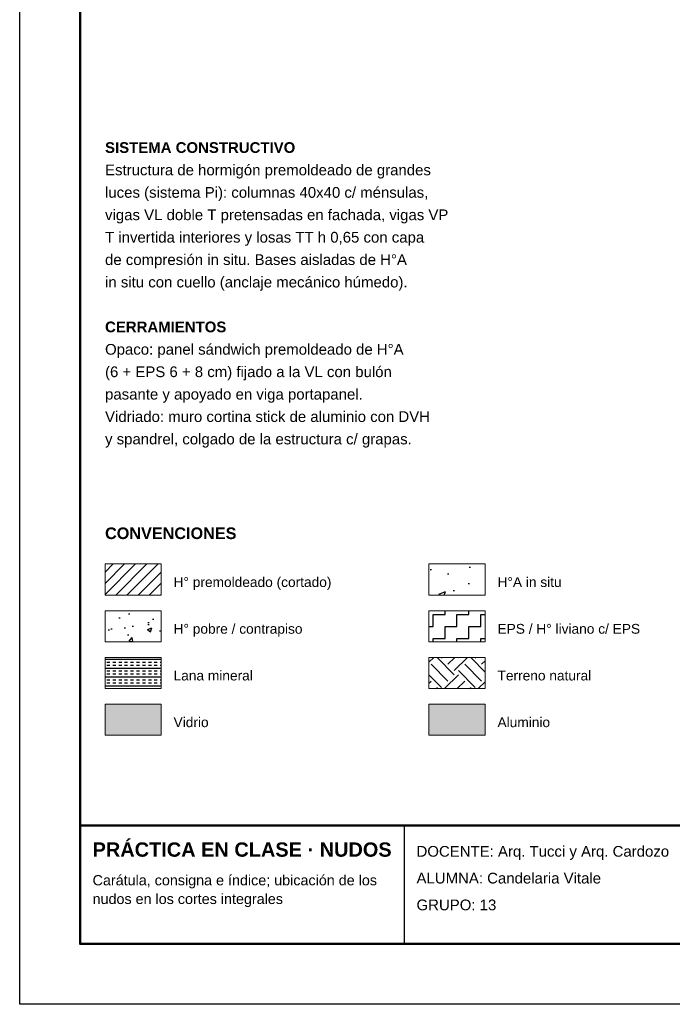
# Model space of a CAD drawing. Header units: millimetres. Extents: x 6 to 4194, y 6 to 5934.
# Tile 1 of 8: x 6 to 2101, y 6 to 3168. Entities that reach past the tile are written whole.
import ezdxf

# ---------------------------------------------------------------- set-up
doc = ezdxf.new("R2010")
doc.units = ezdxf.units.MM
doc.header["$LTSCALE"] = 20
for name, color, linetype in [('X-MARCO', 7, 'Continuous'), ('X-ROTULO', 7, 'Continuous'), ('X-TEXTOS', 7, 'Continuous')]:
    doc.layers.add(name, color=color, linetype=linetype)
doc.styles.add('ARIAL', font='arial.ttf')
doc.styles.add('ARIAL-B', font='arialbd.ttf')

msp = doc.modelspace()

# ---------------------------------------------------------------- hatches: boundary and pattern name
at = {"layer": 'X-TEXTOS'}
h = msp.add_hatch(dxfattribs=at)
h.set_pattern_fill('ANSI31', color=256, scale=8)
h.paths.add_polyline_path([(280, 1420), (460, 1420), (460, 1320), (280, 1320)])
h = msp.add_hatch(dxfattribs=at)
h.set_pattern_fill('AR-CONC', color=256, scale=1.2)
h.paths.add_polyline_path([(1320, 1420), (1500, 1420), (1500, 1320), (1320, 1320)])
h = msp.add_hatch(dxfattribs=at)
h.set_pattern_fill('AR-CONC', color=256, scale=0.8)
h.paths.add_polyline_path([(280, 1270), (460, 1270), (460, 1170), (280, 1170)])
h = msp.add_hatch(dxfattribs=at)
h.set_pattern_fill('ZIGZAG', color=256, scale=6)
h.paths.add_polyline_path([(1320, 1270), (1500, 1270), (1500, 1170), (1320, 1170)])
h = msp.add_hatch(dxfattribs=at)
h.set_pattern_fill('INSUL', color=256, scale=3)
h.paths.add_polyline_path([(280, 1120), (460, 1120), (460, 1020), (280, 1020)])
h = msp.add_hatch(dxfattribs=at)
h.set_pattern_fill('EARTH', color=256, scale=12, angle=45)
h.paths.add_polyline_path([(1320, 1120), (1500, 1120), (1500, 1020), (1320, 1020)])
at = {"layer": 'X-TEXTOS', "true_color": 0xbfe3f0}
h = msp.add_hatch(color=254, dxfattribs=at)
h.dxf.hatch_style = 1
h.paths.add_polyline_path([(280, 970), (460, 970), (460, 870), (280, 870)])
at = {"layer": 'X-TEXTOS', "true_color": 0x9aa3ab}
h = msp.add_hatch(color=253, dxfattribs=at)
h.dxf.hatch_style = 1
h.paths.add_polyline_path([(1320, 970), (1500, 970), (1500, 870), (1320, 870)])

# ---------------------------------------------------------------- linework, layer by layer
at = {"layer": 'X-MARCO', "lineweight": 30}
msp.add_lwpolyline([(6, 5934), (4194, 5934), (4194, 6), (6, 6)], close=True, dxfattribs=at)
at = {"layer": 'X-MARCO', "lineweight": 50}
msp.add_lwpolyline([(200, 5740), (4000, 5740), (4000, 200), (200, 200)], close=True, dxfattribs=at)
at = {"layer": 'X-ROTULO', "lineweight": 50}
msp.add_lwpolyline([(200, 580), (4000, 580), (4000, 200), (200, 200)], close=True, dxfattribs=at)
at = {"layer": 'X-ROTULO', "lineweight": 25}
msp.add_lwpolyline([(1240, 580), (1240, 200)], dxfattribs=at)
at = {"layer": 'X-TEXTOS', "lineweight": 13}
for points in [[(280, 1420), (460, 1420), (460, 1320), (280, 1320)], [(1320, 1420), (1500, 1420), (1500, 1320), (1320, 1320)], [(280, 1270), (460, 1270), (460, 1170), (280, 1170)], [(1320, 1270), (1500, 1270), (1500, 1170), (1320, 1170)], [(280, 1120), (460, 1120), (460, 1020), (280, 1020)], [(1320, 1120), (1500, 1120), (1500, 1020), (1320, 1020)], [(280, 970), (460, 970), (460, 870), (280, 870)], [(1320, 970), (1500, 970), (1500, 870), (1320, 870)]]:
    msp.add_lwpolyline(points, close=True, dxfattribs=at)

# ---------------------------------------------------------------- texts
at = {"layer": 'X-ROTULO'}
for s, height, style, p in [('PRÁCTICA EN CLASE · NUDOS', 45.824, 'ARIAL-B', (240, 480)), ('DOCENTE: Arq. Tucci y Arq. Cardozo', 34.368, 'ARIAL', (1280, 480)), ('Carátula, consigna e índice; ubicación de los', 32.936, 'ARIAL', (240, 388)), ('ALUMNA: Candelaria Vitale', 34.368, 'ARIAL', (1280, 394)), ('nudos en los cortes integrales', 32.936, 'ARIAL', (240, 328)), ('GRUPO: 13', 34.37, 'ARIAL', (1280, 308))]:
    msp.add_text(s, height=height, dxfattribs=dict(at, style=style)).set_placement(p)
at = {"layer": 'X-TEXTOS'}
for s, height, style, p in [('SISTEMA CONSTRUCTIVO', 34.368, 'ARIAL-B', (280, 2740)), ('Estructura de hormigón premoldeado de grandes', 34.368, 'ARIAL', (280, 2668)), ('luces (sistema Pi): columnas 40x40 c/ ménsulas,', 34.368, 'ARIAL', (280, 2596)), ('vigas VL doble T pretensadas en fachada, vigas VP', 34.368, 'ARIAL', (280, 2524)), ('T invertida interiores y losas TT h 0,65 con capa', 34.368, 'ARIAL', (280, 2452)), ('de compresión in situ. Bases aisladas de H°A', 34.368, 'ARIAL', (280, 2380)), ('in situ con cuello (anclaje mecánico húmedo).', 34.368, 'ARIAL', (280, 2308)), ('CERRAMIENTOS', 34.368, 'ARIAL-B', (280, 2164)), ('Opaco: panel sándwich premoldeado de H°A', 34.368, 'ARIAL', (280, 2092)), ('(6 + EPS 6 + 8 cm) fijado a la VL con bulón', 34.368, 'ARIAL', (280, 2020)), ('pasante y apoyado en viga portapanel.', 34.368, 'ARIAL', (280, 1948)), ('Vidriado: muro cortina stick de aluminio con DVH', 34.368, 'ARIAL', (280, 1876)), ('y spandrel, colgado de la estructura c/ grapas.', 34.368, 'ARIAL', (280, 1804)), ('CONVENCIONES', 37.232, 'ARIAL-B', (280, 1500)), ('H° premoldeado (cortado)', 31.504, 'ARIAL', (500, 1346)), ('H°A in situ', 31.504, 'ARIAL', (1540, 1346)), ('H° pobre / contrapiso', 31.504, 'ARIAL', (500, 1196)), ('EPS / H° liviano c/ EPS', 31.504, 'ARIAL', (1540, 1196)), ('Lana mineral', 31.504, 'ARIAL', (500, 1046)), ('Terreno natural', 31.504, 'ARIAL', (1540, 1046)), ('Vidrio', 31.5, 'ARIAL', (500, 896)), ('Aluminio', 31.5, 'ARIAL', (1540, 896))]:
    msp.add_text(s, height=height, dxfattribs=dict(at, style=style)).set_placement(p)

doc.saveas('drawing.dxf')
